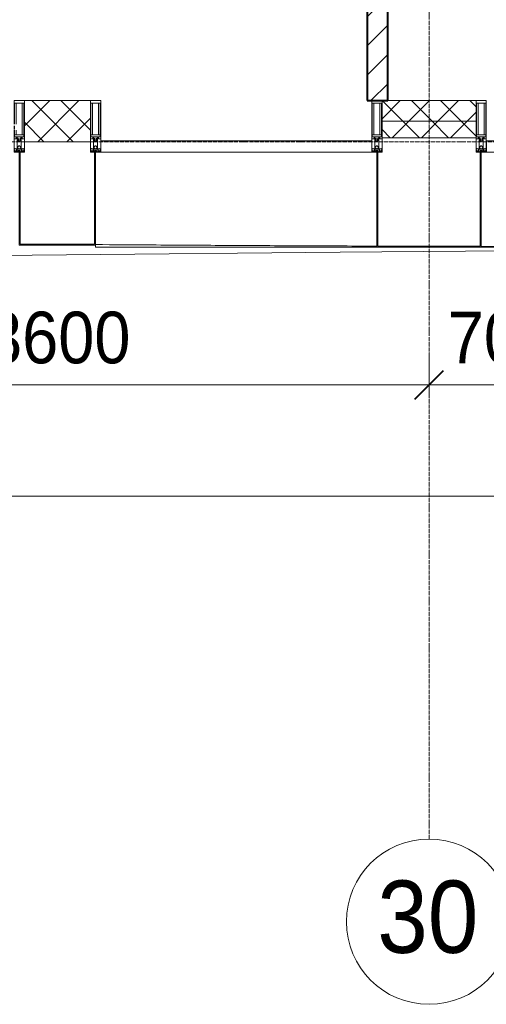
# Model space of a CAD drawing. Header units: millimetres. Extents: x 5617 to 132318, y 7718 to 193536.
# Tile 35 of 81: x 49678 to 51938, y 11226 to 15991. Entities that reach past the tile are written whole.
import ezdxf

# ---------------------------------------------------------------- set-up
doc = ezdxf.new("R2010")
doc.units = ezdxf.units.MM
doc.linetypes.add('ADSK_Линия сетки', pattern=[25, 20, -2.5, 0, -2.5])
doc.linetypes.add('Линия сетки', pattern=[25, 20, -2.5, 0, -2.5])
for name, color, linetype, lineweight in [('Импосты витража', 7, 'Continuous', 18), ('Колонны', 7, 'Continuous', 18), ('Оси', 7, 'Continuous', 9), ('Панели витража', 7, 'Continuous', 18), ('Размеры', 7, 'Continuous', 9), ('Размеры-100', 7, 'Continuous', 9), ('Стены разрез', 7, 'Continuous', 40), ('Стены штриховка', 7, 'Continuous', 40), ('Форма', 7, 'Continuous', 18), ('Элементы узлов', 7, 'Continuous', 18)]:
    doc.layers.add(name, color=color, linetype=linetype, lineweight=lineweight)
doc.styles.add('Arial', font='arial.ttf', dxfattribs={"width": 0.9, "height": 250})
doc.styles.add('Arial_1', font='arial.ttf', dxfattribs={"width": 0.9, "height": 350})
doc.dimstyles.new('Основной_2_5_мм', dxfattribs={"dimscale": 304.8, "dimtxt": 255.06485, "dimasz": 0.463911, "dimexe": 0.492126, "dimexo": 0.492126, "dimgap": 0.098425, "dimtad": 1, "dimdec": 0, "dimdsep": 46, "dimtxsty": 'Arial', "dimblk1": 'OBLIQUE', "dimblk2": 'OBLIQUE', "dimsah": 1, "dimcen": 0.09, "dimdle": 0.492126, "dimazin": 2, "dimtfac": 1, "dimtdec": 4, "dimtix": 1, "dimtmove": 0, "dimatfit": 3, "dimfxl": 1, "dimtvp": 1, "dimtolj": 1, "dimtzin": 0, "dimlwd": 20, "dimlwe": 20, "dimarcsym": 2})
pattern_1 = [(45, (0, 0), (-70.71068, 70.71068), []), (135, (0, 0), (-70.71068, -70.71068), [])]

# ---------------------------------------------------------------- blocks, each defined once
blk = doc.blocks.new('135_SLK_K4_AR_rvt-1-МКСС_К4_L13_45_000_')
at = {"layer": 'Стены разрез', "lineweight": 9, "true_color": 0xaaaaaa}
h = blk.add_hatch(dxfattribs=at)
h.set_pattern_fill('FP_3', color=253, style=0, pattern_type=2)
h.set_pattern_definition([(45, (0, 0), (-70.71068, 70.71068), [])])
h.paths.add_polyline_path([(118450, 15600), (118550, 15600), (118550, 19600), (118450, 19600), (118450, 15781)])
at = {"layer": 'Стены разрез', "color": 253, "true_color": 0xaaaaaa}
for p, q in [((118550, 15600), (118550, 19600)), ((118450, 18900), (118450, 15600)), ((118450, 15600), (118550, 15600))]:
    blk.add_line(p, q, dxfattribs=at)
blk = doc.blocks.new('System Panel - A_PAN_Glass-7508326-МКСС_К4_L13_45_000_')
at = {"layer": 'Панели витража', "color": 253, "lineweight": 5, "true_color": 0xaaaaaa}
for p, q in [((656.25, 55), (-656.25, 55)), ((-656.25, 55), (-656.25, 0)), ((656.25, 0), (656.25, 55)), ((-656.25, 0), (656.25, 0))]:
    blk.add_line(p, q, dxfattribs=at)
blk = doc.blocks.new('Rectangular Mullion - 50Wx250H-2623690-МКСС_К4_L13_45_000_')
at = {"layer": 'Элементы узлов', "color": 253, "lineweight": 5, "true_color": 0xaaaaaa}
for p, q in [((-25, 65.2), (-25, 250)), ((-25, 250), (0, 250)), ((25, 250), (0, 250)), ((25, 65.2), (25, 250)), ((-23, 237.3), (0, 237.3)), ((-23, 237.3), (-23, 73.6)), ((-14.9, 84), (-14.9, 237.3)), ((23, 237.3), (0, 237.3)), ((14.9, 84), (14.9, 237.3)), ((23, 237.3), (23, 73.6)), ((-14, 65.2), (-25, 65.2)), ((0, 84), (-23, 84)), ((-0.5, 73.6), (-23, 73.6)), ((-14, 71.3), (-14, 65.2)), ((-10, 71.3), (-14, 71.3)), ((-10, 53), (-10, 71.3)), ((-8.7, 53), (-10, 53)), ((-10, 53), (-10, 17)), ((-8.7, 53), (-7, 54.7)), ((-7, 65.2), (-5.9, 67.3)), ((-7, 65.2), (-7, 54.7)), ((-4.1, 67.3), (-5.9, 67.3)), ((-4.1, 67.3), (-2.9, 65.1)), ((-2.9, 65.1), (-2.9, 54.6)), ((-1.3, 53), (-2.9, 54.6)), ((0, 53), (-1.3, 53)), ((0, 84), (23, 84)), ((0, 53), (1.3, 53)), ((0.5, 73.6), (23, 73.6)), ((1.3, 53), (2.9, 54.6)), ((4.1, 67.3), (2.9, 65.1)), ((2.9, 65.1), (2.9, 54.6)), ((4.1, 67.3), (5.9, 67.3)), ((7, 65.2), (5.9, 67.3)), ((7, 65.2), (7, 54.7)), ((8.7, 53), (7, 54.7)), ((8.7, 53), (10, 53)), ((10, 71.3), (14, 71.3)), ((10, 53), (10, 71.3)), ((10, 53), (10, 17)), ((14, 71.3), (14, 65.2)), ((14, 65.2), (25, 65.2)), ((-23.8, 14.6), (-25, 14.2)), ((-25, 0), (-25, 14.2)), ((-22.3, 17), (-23.8, 17)), ((-23.8, 17), (-23.8, 14.6)), ((-22.5, 10.6), (-23.8, 14.6)), ((-22.5, 10.6), (-23.7, 9.9)), ((-23.7, 1.3), (-23.7, 9.9)), ((-23.7, 1.3), (-11.8, 1.3)), ((-23.2, 10.2), (-22.5, 8)), ((-22.5, 8), (-22.5, 4.5)), ((-21.3, 4.5), (-22.5, 4.5)), ((-22.3, 17), (-22.3, 16)), ((-22.3, 16), (-21.3, 16)), ((-19, 17.6), (-21.3, 16)), ((-21.3, 4.5), (-21.3, 6.5)), ((-21.3, 6.5), (-14.2, 6.5)), ((-18.4, 16.6), (-19, 17.6)), ((-7.4, 16.6), (-18.4, 16.6)), ((-14.2, 6.5), (-14.2, 4.5)), ((-13.2, 4.5), (-14.2, 4.5)), ((-13.2, 4.5), (-12.2, 7.2)), ((-12.7, 7.6), (-11.3, 11.4)), ((-12.7, 7.6), (-11.8, 6.9)), ((-12.2, 9), (-12.2, 14.8)), ((-12.2, 14.8), (0, 14.8)), ((-11.8, 1.3), (-11.8, 6.9)), ((-10.5, 11.2), (-11.3, 11.4)), ((-10.5, 1.5), (-10.5, 11.2)), ((-4.8, 1.5), (-10.5, 1.5)), ((-10, 17), (-7.5, 17)), ((-8.5, 23), (-1.5, 30)), ((-8.5, 18.5), (-8.5, 23)), ((-7.5, 18.5), (-8.5, 18.5)), ((-7.5, 17), (-7.5, 18.5)), ((-7.4, 18), (-7.4, 16.6)), ((-2.6, 18), (-7.4, 18)), ((0, 8), (-4.8, 8)), ((-4.8, 1.5), (-4.8, 8)), ((-2.6, 18), (-2.6, 16.8)), ((-2.6, 16.8), (0, 16.8)), ((-1.5, 30), (0, 30)), ((1.5, 30), (0, 30)), ((2.6, 16.8), (0, 16.8)), ((0, 14.8), (0, 16.8)), ((0, 14.8), (0, 16.8)), ((12.2, 14.8), (0, 14.8)), ((0, 0), (0, 8)), ((0, 8), (4.8, 8)), ((0, 0), (0, 8)), ((8.5, 23), (1.5, 30)), ((2.6, 18), (2.6, 16.8)), ((2.6, 18), (7.4, 18)), ((4.8, 1.5), (4.8, 8)), ((4.8, 1.5), (10.5, 1.5)), ((7.4, 18), (7.4, 16.6)), ((7.4, 16.6), (18.4, 16.6)), ((7.5, 18.5), (8.5, 18.5)), ((7.5, 17), (7.5, 18.5)), ((10, 17), (7.5, 17)), ((8.5, 18.5), (8.5, 23)), ((10.5, 11.2), (11.3, 11.4)), ((10.5, 1.5), (10.5, 11.2)), ((12.7, 7.6), (11.3, 11.4)), ((12.7, 7.6), (11.8, 6.9)), ((11.8, 1.3), (11.8, 6.9)), ((23.7, 1.3), (11.8, 1.3)), ((12.2, 9), (12.2, 14.8)), ((13.2, 4.5), (12.2, 7.2)), ((13.2, 4.5), (14.2, 4.5)), ((21.3, 6.5), (14.2, 6.5)), ((14.2, 6.5), (14.2, 4.5)), ((18.4, 16.6), (19, 17.6)), ((19, 17.6), (21.3, 16)), ((22.3, 16), (21.3, 16)), ((21.3, 4.5), (21.3, 6.5)), ((21.3, 4.5), (22.5, 4.5)), ((22.3, 17), (22.3, 16)), ((22.3, 17), (23.8, 17)), ((22.5, 10.6), (23.8, 14.6)), ((22.5, 10.6), (23.7, 9.9)), ((23.2, 10.2), (22.5, 8)), ((22.5, 8), (22.5, 4.5)), ((23.7, 1.3), (23.7, 9.9)), ((23.8, 17), (23.8, 14.6)), ((23.8, 14.6), (25, 14.2)), ((25, 0), (25, 14.2)), ((-25, 0), (0, 0)), ((25, 0), (0, 0))]:
    blk.add_line(p, q, dxfattribs=at)
for centre, start, end in [((-0.5, 73.1), 360, 90), ((0.5, 73.1), 90, 180)]:
    blk.add_arc(centre, 0.5, start, end, dxfattribs=at)
blk = doc.blocks.new('Rectangular Mullion - R_StandardFrame_50Wx250H-V59-МКСС_К4_L13_45_000_')
at = {"layer": 'Импосты витража', "color": 253, "lineweight": 5, "true_color": 0xaaaaaa}
for p, q in [((-25, -250), (-25, 0)), ((-25, 0), (0, 0)), ((5, 0), (25, 0)), ((25, 0), (25, -250)), ((25, -250), (-25, -250))]:
    blk.add_line(p, q, dxfattribs=at)
blk = doc.blocks.new('Rectangular Mullion - R_StandardFrame_50Wx250H-V67-МКСС_К4_L13_45_000_')
at = {"layer": 'Импосты витража', "color": 253, "lineweight": 5, "true_color": 0xaaaaaa}
for p, q in [((-25, -250), (-25, 0)), ((-25, 0), (-5.9, 0)), ((0, 0), (25, 0)), ((25, 0), (25, -250)), ((25, -250), (-25, -250))]:
    blk.add_line(p, q, dxfattribs=at)
blk = doc.blocks.new('Rectangular Mullion - 50Wx250H-V62-МКСС_К4_L13_45_000_')
at = {"layer": 'Элементы узлов', "color": 253, "lineweight": 5, "true_color": 0xaaaaaa}
for p, q in [((-25, 135.1), (-25, 250)), ((-25, 250), (0, 250)), ((25, 250), (0, 250)), ((25, 65.2), (25, 250)), ((-23, 237.3), (0, 237.3)), ((-23, 237.3), (-23, 135.1)), ((-14.9, 135.1), (-14.9, 237.3)), ((23, 237.3), (0, 237.3)), ((14.9, 84), (14.9, 237.3)), ((23, 237.3), (23, 73.6)), ((-25, 113.4), (-25, 128.4)), ((-25, 65.2), (-25, 110.1)), ((-23, 128.4), (-23, 113.4)), ((-23, 110.1), (-23, 73.6)), ((-14.9, 84), (-14.9, 106.6)), ((-14, 65.2), (-25, 65.2)), ((0, 84), (-23, 84)), ((-0.5, 73.6), (-23, 73.6)), ((-14, 71.3), (-14, 65.2)), ((-10, 71.3), (-14, 71.3)), ((-10, 53), (-10, 71.3)), ((-8.7, 53), (-10, 53)), ((-10, 53), (-10, 17)), ((-8.7, 53), (-7, 54.7)), ((-7, 65.2), (-5.9, 67.3)), ((-7, 65.2), (-7, 54.7)), ((-4.1, 67.3), (-5.9, 67.3)), ((-4.1, 67.3), (-2.9, 65.1)), ((-2.9, 65.1), (-2.9, 54.6)), ((-1.3, 53), (-2.9, 54.6)), ((0, 53), (-1.3, 53)), ((0, 84), (23, 84)), ((0, 53), (1.3, 53)), ((0.5, 73.6), (23, 73.6)), ((1.3, 53), (2.9, 54.6)), ((4.1, 67.3), (2.9, 65.1)), ((2.9, 65.1), (2.9, 54.6)), ((4.1, 67.3), (5.9, 67.3)), ((7, 65.2), (5.9, 67.3)), ((7, 65.2), (7, 54.7)), ((8.7, 53), (7, 54.7)), ((8.7, 53), (10, 53)), ((10, 71.3), (14, 71.3)), ((10, 53), (10, 71.3)), ((10, 53), (10, 17)), ((14, 71.3), (14, 65.2)), ((14, 65.2), (25, 65.2)), ((-23.8, 14.6), (-25, 14.2)), ((-25, 0), (-25, 14.2)), ((-22.3, 17), (-23.8, 17)), ((-23.8, 17), (-23.8, 14.6)), ((-22.5, 10.6), (-23.8, 14.6)), ((-22.5, 10.6), (-23.7, 9.9)), ((-23.7, 1.3), (-23.7, 9.9)), ((-23.7, 1.3), (-11.8, 1.3)), ((-23.2, 10.2), (-22.5, 8)), ((-22.5, 8), (-22.5, 4.5)), ((-21.3, 4.5), (-22.5, 4.5)), ((-22.3, 17), (-22.3, 16)), ((-22.3, 16), (-21.3, 16)), ((-19, 17.6), (-21.3, 16)), ((-21.3, 4.5), (-21.3, 6.5)), ((-21.3, 6.5), (-14.2, 6.5)), ((-18.4, 16.6), (-19, 17.6)), ((-7.4, 16.6), (-18.4, 16.6)), ((-14.2, 6.5), (-14.2, 4.5)), ((-13.2, 4.5), (-14.2, 4.5)), ((-13.2, 4.5), (-12.2, 7.2)), ((-12.7, 7.6), (-11.3, 11.4)), ((-12.7, 7.6), (-11.8, 6.9)), ((-12.2, 9), (-12.2, 14.8)), ((-12.2, 14.8), (0, 14.8)), ((-11.8, 1.3), (-11.8, 6.9)), ((-10.5, 11.2), (-11.3, 11.4)), ((-10.5, 1.5), (-10.5, 11.2)), ((-4.8, 1.5), (-10.5, 1.5)), ((-10, 17), (-7.5, 17)), ((-8.5, 23), (-1.5, 30)), ((-8.5, 18.5), (-8.5, 23)), ((-7.5, 18.5), (-8.5, 18.5)), ((-7.5, 17), (-7.5, 18.5)), ((-7.4, 18), (-7.4, 16.6)), ((-2.6, 18), (-7.4, 18)), ((0, 8), (-4.8, 8)), ((-4.8, 1.5), (-4.8, 8)), ((-2.6, 18), (-2.6, 16.8)), ((-2.6, 16.8), (0, 16.8)), ((-1.5, 30), (0, 30)), ((1.5, 30), (0, 30)), ((2.6, 16.8), (0, 16.8)), ((0, 14.8), (0, 16.8)), ((0, 14.8), (0, 16.8)), ((12.2, 14.8), (0, 14.8)), ((0, 0), (0, 8)), ((0, 8), (4.8, 8)), ((0, 0), (0, 8)), ((8.5, 23), (1.5, 30)), ((2.6, 18), (2.6, 16.8)), ((2.6, 18), (7.4, 18)), ((4.8, 1.5), (4.8, 8)), ((4.8, 1.5), (10.5, 1.5)), ((7.4, 18), (7.4, 16.6)), ((7.4, 16.6), (18.4, 16.6)), ((7.5, 18.5), (8.5, 18.5)), ((7.5, 17), (7.5, 18.5)), ((10, 17), (7.5, 17)), ((8.5, 18.5), (8.5, 23)), ((10.5, 11.2), (11.3, 11.4)), ((10.5, 1.5), (10.5, 11.2)), ((12.7, 7.6), (11.3, 11.4)), ((12.7, 7.6), (11.8, 6.9)), ((11.8, 1.3), (11.8, 6.9)), ((23.7, 1.3), (11.8, 1.3)), ((12.2, 9), (12.2, 14.8)), ((13.2, 4.5), (12.2, 7.2)), ((13.2, 4.5), (14.2, 4.5)), ((21.3, 6.5), (14.2, 6.5)), ((14.2, 6.5), (14.2, 4.5)), ((18.4, 16.6), (19, 17.6)), ((19, 17.6), (21.3, 16)), ((22.3, 16), (21.3, 16)), ((21.3, 4.5), (21.3, 6.5)), ((21.3, 4.5), (22.5, 4.5)), ((22.3, 17), (22.3, 16)), ((22.3, 17), (23.8, 17)), ((22.5, 10.6), (23.8, 14.6)), ((22.5, 10.6), (23.7, 9.9)), ((23.2, 10.2), (22.5, 8)), ((22.5, 8), (22.5, 4.5)), ((23.7, 1.3), (23.7, 9.9)), ((23.8, 17), (23.8, 14.6)), ((23.8, 14.6), (25, 14.2)), ((25, 0), (25, 14.2)), ((-25, 0), (0, 0)), ((25, 0), (0, 0))]:
    blk.add_line(p, q, dxfattribs=at)
for centre, start, end in [((-0.5, 73.1), 360, 90), ((0.5, 73.1), 90, 180)]:
    blk.add_arc(centre, 0.5, start, end, dxfattribs=at)
blk = doc.blocks.new('Rectangular Mullion - R_StandardFrame_50Wx250H-V63-МКСС_К4_L13_45_000_')
at = {"layer": 'Импосты витража', "color": 253, "lineweight": 5, "true_color": 0xaaaaaa}
for p, q in [((-25, -110.1), (-25, 0)), ((-25, 0), (0, 0)), ((5, 0), (25, 0)), ((25, 0), (25, -250)), ((-25, -128.4), (-25, -113.4)), ((-25, -250), (-25, -135.1)), ((25, -250), (-25, -250))]:
    blk.add_line(p, q, dxfattribs=at)
blk = doc.blocks.new('Rectangular Mullion - R_StandardFrame_50Wx250H-7505732-МКСС_К4_L13_45_000_')
at = {"layer": 'Импосты витража', "color": 253, "lineweight": 5, "true_color": 0xaaaaaa}
for p, q in [((-25, -250), (-25, 0)), ((-25, 0), (-5, 0)), ((0, 0), (25, 0)), ((25, 0), (25, -250)), ((25, -250), (-25, -250))]:
    blk.add_line(p, q, dxfattribs=at)
blk = doc.blocks.new('A_SLK_PAN_Type1 - Прямой тип панели-6537661-МКСС_К4_L13_45_000_')
at = {"layer": 'Колонны', "lineweight": 5}
for p, q in [((-252.5, 460), (252.5, 460)), ((-252.5, 0), (-252.5, 460)), ((-247.5, 455), (-247.5, 0)), ((247.5, 455), (-247.5, 455)), ((247.5, 0), (247.5, 455)), ((252.5, 460), (252.5, 0)), ((-247.5, 0), (-252.5, 0)), ((252.5, 0), (247.5, 0))]:
    blk.add_line(p, q, dxfattribs=at)
blk = doc.blocks.new('A_SLK_PAN_Type1 - Прямой тип панели-6537664-МКСС_К4_L13_45_000_')
at = {"layer": 'Колонны', "lineweight": 5}
for p, q in [((-185, 450), (185, 450)), ((-185, 0), (-185, 450)), ((-180, 445), (-180, 0)), ((180, 445), (-180, 445)), ((180, 0), (180, 445)), ((185, 450), (185, 0)), ((-180, 0), (-185, 0)), ((185, 0), (180, 0))]:
    blk.add_line(p, q, dxfattribs=at)
blk = doc.blocks.new('A_OGR_PAN_Отлив - A_OGR_PAN_Отлив-6121902-МКСС_К4_L13_45_000_')
at = {"layer": 'Колонны', "color": 253, "lineweight": 5, "true_color": 0xaaaaaa}
blk.add_line((-681.25, -460), (681.25, -460), dxfattribs=at)
blk = doc.blocks.new('A_OGR_PAN_Отлив - A_OGR_PAN_Отлив-V93-МКСС_К4_L13_45_000_')
at = {"layer": 'Колонны', "color": 253, "lineweight": 5, "true_color": 0xaaaaaa}
for q in [(-681.2, -451.7), (681.2, -460)]:
    blk.add_line((-681.2, -460), q, dxfattribs=at)
blk = doc.blocks.new('135_SLK_K4_AR_FCD_rvt-1-МКСС_К4_L13_45_000_')
at = {"layer": 'Стены разрез', "lineweight": 5, "true_color": 0xaaaaaa}
h = blk.add_hatch(dxfattribs=at)
h.set_pattern_fill('FP_4', color=253, style=0, pattern_type=2)
h.set_pattern_definition(pattern_1)
h.paths.add_polyline_path([(117110, 15400), (117110, 15600), (116790, 15600), (116790, 15400), (116972.8, 15400)])
h = blk.add_hatch(dxfattribs=at)
h.set_pattern_fill('FP_4', color=253, style=0, pattern_type=2)
h.set_pattern_definition(pattern_1)
h.paths.add_polyline_path([(118977.5, 15500), (118977.5, 15600), (118522.5, 15600), (118522.5, 15500)])
h = blk.add_hatch(dxfattribs=at)
h.set_pattern_fill('FP_4', color=253, style=0, pattern_type=2)
h.set_pattern_definition(pattern_1)
h.paths.add_polyline_path([(118977.5, 15420), (118977.5, 15500), (118522.5, 15500), (118522.5, 15420)])
at = {"layer": 'Стены разрез', "color": 253, "lineweight": 9, "true_color": 0xaaaaaa}
for p, q in [((117110, 15600), (116790, 15600)), ((116790, 15600), (116790, 15400)), ((117110, 15400), (117110, 15600)), ((118977.5, 15600), (118522.5, 15600)), ((118522.5, 15600), (118522.5, 15420)), ((118977.5, 15420), (118977.5, 15600)), ((116790, 15400), (117110, 15400)), ((118522.5, 15420), (118977.5, 15420))]:
    blk.add_line(p, q, dxfattribs=at)
at = {"layer": 'Стены штриховка', "color": 253, "lineweight": 9, "true_color": 0xaaaaaa}
blk.add_line((118977.5, 15500), (118522.5, 15500), dxfattribs=at)
at = {"layer": 'Форма', "color": 253, "lineweight": 5, "true_color": 0xaaaaaa, "flags": 128}
blk.add_lwpolyline([(114341.6, 14827.2), (118320, 14866.3), (121358.5, 14890.7), (122989.4, 14900.7)], dxfattribs=at)
at = {"layer": 'Форма', "color": 253, "lineweight": 9, "true_color": 0xaaaaaa}
for points in [[(116769.9, 14905.6), (116807.6, 14905.3), (116845.2, 14905), (116882.9, 14904.7)], [(118502.5, 14895.5), (118592.3, 14895.2), (118682.1, 14894.9), (118771.8, 14894.6)]]:
    blk.add_open_spline(points, degree=3, dxfattribs=at)
for points, knots in [([(117135, 14902.8), (117225.5, 14902.2), (117433.5, 14900.8), (117759, 14898.8), (118111.5, 14897), (118357.8, 14896), (118486.4, 14895.5), (118497.5, 14895.5)], [-0.49794476, -0.49794476, -0.49794476, -0.49794476, -0.49107143, -0.48214286, -0.47321429, -0.46428571, -0.46344491, -0.46344491, -0.46344491, -0.46344491]), ([(119002.6, 14894), (119058.2, 14893.9), (119231.4, 14893.5), (119463.3, 14893.1), (119698.4, 14892.9), (119874.8, 14892.7), (120051.2, 14892.7), (120214.6, 14892.7), (120319.2, 14892.8), (120365.1, 14892.8)], [-0.45065799, -0.45065799, -0.45065799, -0.45065799, -0.44642857, -0.4375, -0.43303571, -0.42857143, -0.42410714, -0.41964286, -0.41615864, -0.41615864, -0.41615864, -0.41615864])]:
    blk.add_open_spline(points, degree=3, knots=knots, dxfattribs=at)
at = {"layer": 'Импосты витража', "color": 253, "lineweight": 5, "true_color": 0xaaaaaa}
for name, p in [('Rectangular Mullion - 50Wx250H-V62-МКСС_К4_L13_45_000_', (116765, 15350)), ('Rectangular Mullion - 50Wx250H-2623690-МКСС_К4_L13_45_000_', (117135, 15350)), ('Rectangular Mullion - 50Wx250H-2623690-МКСС_К4_L13_45_000_', (118497.5, 15350)), ('Rectangular Mullion - 50Wx250H-2623690-МКСС_К4_L13_45_000_', (119002.5, 15350))]:
    blk.add_blockref(name, p, dxfattribs=at)
at = {"layer": 'Импосты витража', "color": 253, "lineweight": 5, "true_color": 0xaaaaaa, "extrusion": (0, 0, -1), "rotation": 180}
for name, p in [('Rectangular Mullion - R_StandardFrame_50Wx250H-V63-МКСС_К4_L13_45_000_', (-116765, 15350)), ('Rectangular Mullion - R_StandardFrame_50Wx250H-7505732-МКСС_К4_L13_45_000_', (-117135, 15350)), ('Rectangular Mullion - R_StandardFrame_50Wx250H-V59-МКСС_К4_L13_45_000_', (-118497.5, 15350)), ('Rectangular Mullion - R_StandardFrame_50Wx250H-V67-МКСС_К4_L13_45_000_', (-119002.5, 15350))]:
    blk.add_blockref(name, p, dxfattribs=at)
at = {"layer": 'Колонны', "color": 253, "lineweight": 5, "true_color": 0xaaaaaa, "rotation": 180}
for name, p in [('A_SLK_PAN_Type1 - Прямой тип панели-6537664-МКСС_К4_L13_45_000_', (116950, 15350)), ('A_SLK_PAN_Type1 - Прямой тип панели-6537661-МКСС_К4_L13_45_000_', (118750, 15350))]:
    blk.add_blockref(name, p, dxfattribs=at)
at = {"layer": 'Колонны', "color": 253, "lineweight": 5, "true_color": 0xaaaaaa}
for name, p in [('A_OGR_PAN_Отлив - A_OGR_PAN_Отлив-V93-МКСС_К4_L13_45_000_', (117816.3, 15350)), ('A_OGR_PAN_Отлив - A_OGR_PAN_Отлив-6121902-МКСС_К4_L13_45_000_', (119683.8, 15350))]:
    blk.add_blockref(name, p, dxfattribs=at)
at = {"layer": 'Панели витража', "color": 253, "lineweight": 5, "true_color": 0xaaaaaa}
for p in [(117816.3, 15350), (119683.8, 15350)]:
    blk.add_blockref('System Panel - A_PAN_Glass-7508326-МКСС_К4_L13_45_000_', p, dxfattribs=at)
blk = doc.blocks.new('Ось сетки - Круг_Ø8 мм-6577-МКСС_К4_L13_45_000_')
at = {"layer": 'Оси', "lineweight": 20}
for start, end in [(360, 180), (180, 360)]:
    blk.add_arc((0, 0), 4, start, end, dxfattribs=at)
blk = doc.blocks.new('DIMBLOCK8-МКСС_К4_L13_45_000_')
at = {"layer": 'Размеры-100', "lineweight": 20, "transparency": 16777216}
for p, q in [((48060.8, 14223.5), (48060.8, 14373.5)), ((51660.8, 14223.5), (51660.8, 14373.5)), ((48060.8, 14223.5), (51660.8, 14223.5)), ((48060.8, 14223.5), (48060.8, 14173.5)), ((51660.8, 14223.5), (51660.8, 14173.5))]:
    blk.add_line(p, q, dxfattribs=at)
at = {"layer": 'Размеры-100', "lineweight": 40, "transparency": 16777216}
for p, q in [((48060.8, 14223.5), (48131.5, 14294.2)), ((51660.8, 14223.5), (51731.5, 14294.2)), ((48060.8, 14223.5), (47990.1, 14152.8)), ((51660.8, 14223.5), (51590.1, 14152.8))]:
    blk.add_line(p, q, dxfattribs=at)
at = {"layer": 'Размеры-100', "color": 0, "lineweight": 20, "transparency": 16777216, "insert": (49515.5, 14578.1), "char_height": 250, "width": 828.765, "attachment_point": 1, "line_spacing_factor": 0.941778, "style": 'Arial'}
blk.add_mtext('3600', dxfattribs=at)
blk = doc.blocks.new('_Oblique')
at = {"color": 0, "linetype": 'ByBlock', "lineweight": -2}
blk.add_line((-0.5, -0.5), (0.5, 0.5), dxfattribs=at)
blk = doc.blocks.new('DIMBLOCK9-МКСС_К4_L13_45_000_')
at = {"layer": 'Размеры-100', "lineweight": 20, "transparency": 16777216}
for p, q in [((51660.8, 14223.5), (51660.8, 14373.5)), ((52360.8, 14223.5), (52360.8, 14373.5)), ((51660.8, 14223.5), (52360.8, 14223.5)), ((51660.8, 14223.5), (51660.8, 14173.5)), ((52360.8, 14223.5), (52360.8, 14173.5))]:
    blk.add_line(p, q, dxfattribs=at)
at = {"layer": 'Размеры-100', "lineweight": 40, "transparency": 16777216}
for p, q in [((51660.8, 14223.5), (51731.5, 14294.2)), ((52360.8, 14223.5), (52431.5, 14294.2)), ((51660.8, 14223.5), (51590.1, 14152.8)), ((52360.8, 14223.5), (52290.1, 14152.8))]:
    blk.add_line(p, q, dxfattribs=at)
at = {"layer": 'Размеры-100', "color": 0, "lineweight": 20, "transparency": 16777216, "insert": (51751.8, 14578.1), "char_height": 250, "width": 621.573, "attachment_point": 1, "line_spacing_factor": 0.941778, "style": 'Arial'}
blk.add_mtext('700', dxfattribs=at)
blk = doc.blocks.new('DIMBLOCK24-МКСС_К4_L13_45_000_')
at = {"layer": 'Размеры-100', "lineweight": 20, "transparency": 16777216}
for p, q in [((28060.8, 13685.7), (28060.8, 13835.7)), ((69660.8, 13685.7), (69660.8, 13835.7)), ((27910.8, 13685.7), (69810.8, 13685.7)), ((28060.8, 13685.7), (28060.8, 13635.7)), ((69660.8, 13685.7), (69660.8, 13635.7))]:
    blk.add_line(p, q, dxfattribs=at)
at = {"layer": 'Размеры-100', "lineweight": 40, "transparency": 16777216}
for p, q in [((28060.8, 13685.7), (28131.5, 13756.4)), ((69660.8, 13685.7), (69731.5, 13756.4)), ((28060.8, 13685.7), (27990.1, 13615)), ((69660.8, 13685.7), (69590.1, 13615))]:
    blk.add_line(p, q, dxfattribs=at)
at = {"layer": 'Размеры-100', "color": 0, "lineweight": 20, "transparency": 16777216, "insert": (48429.1, 14040.2), "char_height": 250, "width": 1035.956, "attachment_point": 1, "line_spacing_factor": 0.941778, "style": 'Arial'}
blk.add_mtext('41600', dxfattribs=at)

msp = doc.modelspace()

# ---------------------------------------------------------------- linework, layer by layer
at = {"layer": 'Оси', "linetype": 'Линия сетки'}
msp.add_line((51660.8, 12025.7), (51660.8, 33050), dxfattribs=at)
at = {"layer": 'Оси', "linetype": 'ADSK_Линия сетки'}
msp.add_line((69660.8, 15400), (25349.7, 15400), dxfattribs=at)

# ---------------------------------------------------------------- block references
at = {"lineweight": 5}
for name in ['135_SLK_K4_AR_FCD_rvt-1-МКСС_К4_L13_45_000_', '135_SLK_K4_AR_rvt-1-МКСС_К4_L13_45_000_']:
    msp.add_blockref(name, (-67089.2, 0), dxfattribs=at)
at = {"layer": 'Оси', "lineweight": 20, "xscale": 99.99999999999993, "yscale": 99.99999999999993, "zscale": 99.99999999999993}
msp.add_blockref('Ось сетки - Круг_Ø8 мм-6577-МКСС_К4_L13_45_000_', (51660.8, 11625.7), dxfattribs=at)

# ---------------------------------------------------------------- texts
at = {"layer": 'Оси', "insert": (51410.2, 11824.7), "char_height": 350, "width": 606.076, "attachment_point": 1, "style": 'Arial_1'}
msp.add_mtext('30', dxfattribs=at)

# ---------------------------------------------------------------- dimensions: what is measured, and where the dimension line sits
at = {"layer": 'Размеры', "lineweight": 20}
for base, p1, p2, override, picture, middle in [((51660.8, 14223.5), (48060.8, 14323.5), (51660.8, 14323.5), {"dimpost": '<>', "dimfxl": 3600}, 'DIMBLOCK8-МКСС_К4_L13_45_000_', (49860.8, 14381.3)), ((52360.8, 14223.5), (51660.8, 14323.5), (52360.8, 14323.5), {"dimpost": '<>', "dimfxl": 700}, 'DIMBLOCK9-МКСС_К4_L13_45_000_', (52010.8, 14381.2)), ((69660.8, 13685.7), (28060.8, 13785.7), (69660.8, 13785.7), {"dimpost": '<>', "dimfxl": 41600}, 'DIMBLOCK24-МКСС_К4_L13_45_000_', (48860.8, 13843.3))]:
    dim = msp.add_linear_dim(base=base, p1=p1, p2=p2, dimstyle='Основной_2_5_мм', override=override, dxfattribs=at)
    dim.commit()
    dim.dimension.update_dxf_attribs({"geometry": picture, "text_midpoint": middle})

doc.saveas('drawing.dxf')
